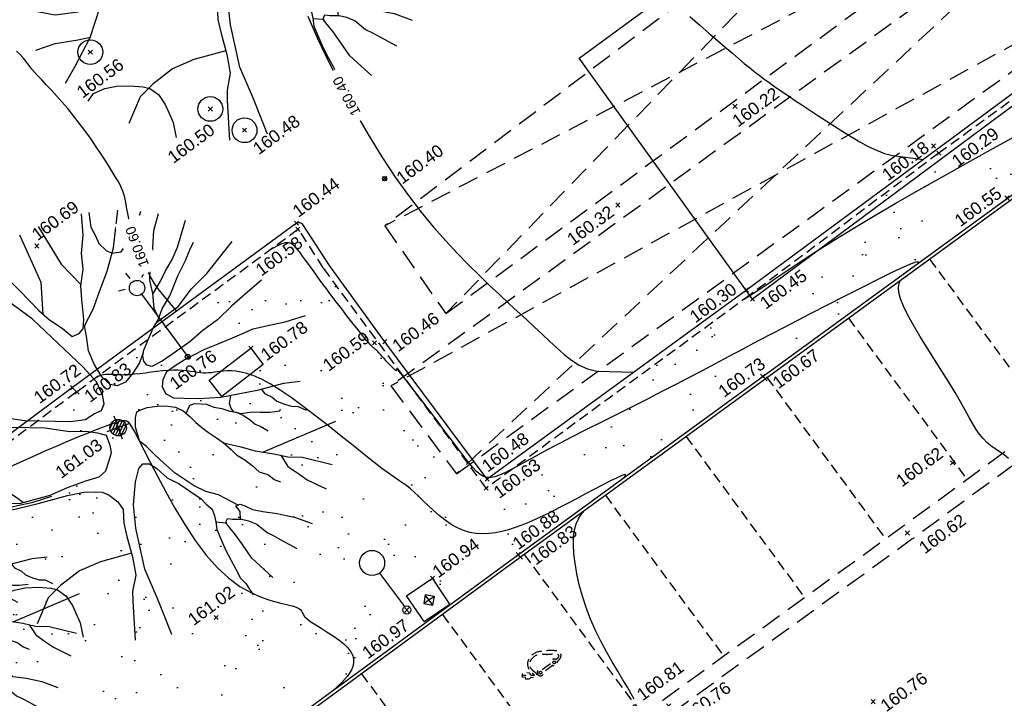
# Model space of a CAD drawing. Header units: metres. Extents: x 1575818 to 1575995, y 2263001 to 2263183.
# Tile 27 of 67: x 1575906 to 1575930, y 2263021 to 2263038. Entities that reach past the tile are written whole.
import ezdxf
from ezdxf.enums import TextEntityAlignment as Align

# ---------------------------------------------------------------- set-up
doc = ezdxf.new("R2010")
doc.units = ezdxf.units.M
doc.set_wipeout_variables(frame=1)
doc.header["$PDMODE"] = 3
doc.header["$PDSIZE"] = 0.05
doc.linetypes.add('CACHE_25', pattern=[0.375, 0.25, -0.125])
doc.linetypes.add('CACHE_50', pattern=[0.75, 0.5, -0.25])
doc.layers.get('0').update_dxf_attribs({"linetype": 'CONTINUOUS'})
for name, color, linetype in [('D_BORD_TOIT', 22, 'CACHE_50'), ('D_BORDURETTE', 20, 'CONTINUOUS'), ('D_CANIVEAU', 32, 'CACHE_50'), ('D_CLOTURE', 12, 'CLOTURE_2'), ('D_CN_MAITRESSE', 34, 'CONTINUOUS'), ('D_CN_ORDINAIRE', 43, 'CONTINUOUS'), ('D_ECLAIRAGE', 220, 'CONTINUOUS'), ('D_MOB_URBAIN', 32, 'CONTINUOUS'), ('D_PEINTURE', 252, 'CACHE_25'), ('D_PLAQUE', 151, 'CONTINUOUS'), ('D_REGARD', 144, 'CONTINUOUS'), ('D_SOCLE', 13, 'CONTINUOUS'), ('D_TROTTOIR', 7, 'CONTINUOUS'), ('T_COTATION_CN', 7, 'CONTINUOUS'), ('T_COTATION_CN Cache des textes', 7, 'CONTINUOUS'), ('TOPO_ALT', 142, 'CONTINUOUS'), ('TOPO_JIS', 7, 'CONTINUOUS'), ('V_ARBRE', 82, 'CONTINUOUS'), ('V_VEGETATION', 80, 'CONTINUOUS')]:
    doc.layers.add(name, color=color, linetype=linetype)
doc.styles.get("Standard").update_dxf_attribs({"font": 'arial.ttf'})
doc.linetypes.add('CLOTURE_2', pattern='A,0.3,[133,ltypeshp.shx,S=0.05,R=90,X=-0.05,Y=-0.05],0.05,0.35', length=0.7)

# ---------------------------------------------------------------- blocks, each defined once
blk = doc.blocks.new('TCPOINT')
at = {"color": 0, "lineweight": 9}
blk.add_point((0, 0), dxfattribs=at)
at = {"layer": 'TOPO_ALT', "lineweight": 9}
blk.add_attdef('ALT', text='', height=0.3, dxfattribs=at).set_placement((0.1, -0.1), align=Align.TOP_LEFT)
blk = doc.blocks.new('194')
for p, q in [((0, -0.0285), (0, 0.0285)), ((0.0285, 0), (-0.0285, 0))]:
    blk.add_line(p, q)
for points in [[(-0.0153, 0.5064), (0.0053, 0.4057), (0.0323, 0.3437)], [(-0.1462, 0.4831), (-0.1313, 0.432), (-0.1069, 0.3801), (-0.0807, 0.3213), (-0.0651, 0.2926), (-0.044, 0.264), (-0.0281, 0.2373), (-0.0104, 0.2388), (0.0021, 0.2458), (0.0111, 0.2654), (0.0222, 0.3113), (0.0312, 0.3417), (0.0493, 0.377), (0.0586, 0.4125), (0.0767, 0.4513), (0.0903, 0.5)], [(-0.0745, 0.3099), (-0.0536, 0.3814), (-0.0623, 0.5021)], [(0.1073, 0.4968), (0.1, 0.4635), (0.1032, 0.4403), (0.1049, 0.4208), (0.1155, 0.3993), (0.1258, 0.3888), (0.1472, 0.3849), (0.1651, 0.3972), (0.1918, 0.4164), (0.2232, 0.4582)], [(-0.4405, 0.2346), (-0.406, 0.2232), (-0.355, 0.1909), (-0.3075, 0.1567), (-0.2773, 0.1317), (-0.1997, 0.0902), (-0.1007, 0.0521), (-0.0653, 0.0445), (-0.0424, 0.0497), (-0.0227, 0.0514), (-0.0119, 0.0637), (-0.0083, 0.0848), (-0.0114, 0.1186), (-0.0288, 0.1613), (-0.102, 0.3075), (-0.1528, 0.3842), (-0.1634, 0.3967), (-0.1757, 0.4726)], [(0.1153, 0.1452), (0.0987, 0.1259), (0.0754, 0.1083), (0.0521, 0.0944), (0.0309, 0.0929), (0.0166, 0.1018), (0.0044, 0.125), (-0.0023, 0.1589), (-0.0037, 0.1925), (0.0036, 0.2263), (0.0075, 0.2511), (0.0397, 0.281), (0.0739, 0.3216), (0.1007, 0.3535), (0.1332, 0.3992), (0.173, 0.4788)], [(0.1768, 0.2085), (0.1743, 0.2338), (0.1834, 0.2673), (0.1874, 0.2994), (0.1983, 0.3258), (0.2144, 0.3559), (0.2363, 0.4056), (0.2597, 0.439)], [(0.1831, 0.2662), (0.2104, 0.2885), (0.2283, 0.3061), (0.2533, 0.327), (0.2749, 0.35), (0.314, 0.4026)], [(-0.2842, 0.1374), (-0.3103, 0.2241), (-0.3293, 0.265), (-0.3466, 0.3184), (-0.3557, 0.3528)], [(0.4336, 0.21), (0.3872, 0.1927), (0.3462, 0.177), (0.3051, 0.1579), (0.2641, 0.1458), (0.2267, 0.1318), (0.1767, 0.1181), (0.1501, 0.1113), (0.1233, 0.1079), (0.1129, 0.115), (0.1094, 0.1258), (0.1112, 0.1382), (0.1183, 0.1505), (0.1346, 0.1682), (0.1562, 0.1911), (0.1741, 0.2053), (0.1921, 0.2263), (0.2188, 0.2492), (0.253, 0.2864), (0.2817, 0.3144), (0.2996, 0.3339), (0.3139, 0.3479)], [(0.1692, 0.2014), (0.2292, 0.2189), (0.2721, 0.247), (0.3185, 0.268), (0.4, 0.3184)], [(-0.4791, 0.1354), (-0.4193, 0.1186), (-0.3521, 0.1127), (-0.2795, 0.1016), (-0.2299, 0.0851), (-0.1611, 0.0578), (-0.1098, 0.0308), (-0.0745, 0.0181), (-0.0498, 0.0055), (-0.0322, -0.007), (-0.0324, -0.0321), (-0.036, -0.0498), (-0.0485, -0.0674), (-0.063, -0.085), (-0.0825, -0.0936), (-0.1146, -0.0916), (-0.1605, -0.0912), (-0.205, -0.0942), (-0.2759, -0.0882), (-0.3466, -0.0647), (-0.3942, -0.0359), (-0.4489, -0.0157), (-0.4967, -0.0047)], [(0.4374, -0.0442), (0.3993, -0.0348), (0.3353, -0.0291), (0.2503, -0.0157), (0.2007, -0.0011), (0.1687, 0.0116), (0.1457, 0.0208), (0.1317, 0.0367), (0.1301, 0.0545), (0.1373, 0.0705), (0.1516, 0.0845), (0.1748, 0.0916), (0.1997, 0.0965), (0.2228, 0.0999), (0.253, 0.1033), (0.2869, 0.1047), (0.3171, 0.1062), (0.3473, 0.1078), (0.3758, 0.1093), (0.4113, 0.1053), (0.4521, 0.0996), (0.5019, 0.0974)], [(-0.2695, -0.0887), (-0.3195, -0.0169), (-0.3443, 0.0028), (-0.3706, 0.0191), (-0.3936, 0.037), (-0.4376, 0.0602), (-0.4902, 0.0843)], [(0.2018, -0.266), (0.1666, -0.2282), (0.1419, -0.2102), (0.1207, -0.1888), (0.0892, -0.1459), (0.0717, -0.1136), (0.0595, -0.0904), (0.0473, -0.0638), (0.0367, -0.0476), (0.0369, -0.0298), (0.0388, -0.0121), (0.046, 0.009), (0.0534, 0.0197), (0.0639, 0.0215), (0.0799, 0.0214), (0.103, 0.0158), (0.1207, 0.0103), (0.1421, -0.0006), (0.1561, -0.0148), (0.1666, -0.0327), (0.1752, -0.0505), (0.1841, -0.0667), (0.1946, -0.0829), (0.2086, -0.1007), (0.2192, -0.1169), (0.2314, -0.1382), (0.2383, -0.1543), (0.2525, -0.1722), (0.2648, -0.1901), (0.275, -0.2097), (0.2927, -0.2242), (0.3016, -0.2384), (0.3139, -0.2492)], [(0.1609, -0.023), (0.1756, -0.008), (0.188, -0.0081), (0.213, -0.019), (0.227, -0.0315), (0.243, -0.0407), (0.2587, -0.0532), (0.273, -0.0604), (0.287, -0.0747), (0.2975, -0.0891), (0.3045, -0.1016), (0.3134, -0.1104), (0.3274, -0.1266)], [(0.3686, -0.0932), (0.3455, -0.0876), (0.3244, -0.0804), (0.3067, -0.0731), (0.2817, -0.0676), (0.2676, -0.0587), (0.2641, -0.0479), (0.2642, -0.0355), (0.2736, -0.0194)], [(-0.4388, -0.2315), (-0.4064, -0.2041), (-0.3508, -0.1534), (-0.3061, -0.0952), (-0.3575, -0.0894), (-0.4087, -0.0783), (-0.4512, -0.0531), (-0.4954, -0.0337)], [(0.3457, -0.03), (0.3496, -0.0416), (0.3636, -0.0559), (0.3705, -0.0684), (0.3848, -0.0809), (0.3988, -0.0917), (0.4131, -0.0972), (0.4275, -0.112)], [(-0.3061, -0.0952), (-0.2369, -0.1029), (-0.166, -0.1089), (-0.1272, -0.1145), (-0.1005, -0.1235), (-0.0865, -0.129), (-0.0742, -0.1415), (-0.0601, -0.163), (-0.0549, -0.1842), (-0.0642, -0.2142), (-0.0679, -0.2463), (-0.072, -0.2958), (-0.0794, -0.3382), (-0.0994, -0.3718), (-0.1066, -0.3931), (-0.1329, -0.4808)], [(-0.0473, -0.4976), (-0.05, -0.4112), (-0.0547, -0.3328), (-0.0414, -0.2353), (-0.0285, -0.1821), (-0.0049, -0.1327), (0.0131, -0.1061), (0.0256, -0.0991), (0.0399, -0.1046), (0.0521, -0.1205), (0.0677, -0.1491), (0.0889, -0.1725), (0.1082, -0.1994), (0.1257, -0.2227), (0.1326, -0.2386), (0.1415, -0.2547), (0.1414, -0.2708), (0.1395, -0.2849), (0.1357, -0.3026), (0.1372, -0.3311), (0.1389, -0.356), (0.1421, -0.3808), (0.1455, -0.4057), (0.1487, -0.4288), (0.1559, -0.445), (0.1635, -0.4757)], [(0.2196, -0.1177), (0.2545, -0.1401), (0.2828, -0.1601), (0.3215, -0.1816), (0.3499, -0.1996), (0.3816, -0.2123), (0.4412, -0.2523)], [(-0.4766, -0.1378), (-0.4306, -0.1383), (-0.3828, -0.1477), (-0.3504, -0.1528)], [(0.3, -0.1696), (0.4838, -0.1595)], [(0.3358, -0.1907), (0.3426, -0.221), (0.3602, -0.246), (0.3741, -0.2656), (0.4085, -0.3011)], [(0.1958, -0.2987), (0.2016, -0.2818), (0.1964, -0.2659), (0.2071, -0.266), (0.2161, -0.2732), (0.23, -0.2874), (0.2514, -0.3), (0.2814, -0.3163), (0.2991, -0.3272), (0.3167, -0.3381), (0.3501, -0.3657)], [(-0.4044, -0.2875), (-0.3874, -0.2752), (-0.3592, -0.2738), (-0.3325, -0.2777), (-0.3041, -0.2867), (-0.2761, -0.2993), (-0.2635, -0.3084), (-0.2496, -0.328), (-0.2428, -0.3545), (-0.2413, -0.3742), (-0.2395, -0.399), (-0.2445, -0.4333)], [(-0.0712, -0.287), (-0.1464, -0.281), (-0.1996, -0.284), (-0.253, -0.3012), (-0.2903, -0.3186), (-0.3352, -0.3665)], [(0.2206, -0.4531), (0.1899, -0.3937), (0.1798, -0.3563), (0.1727, -0.3297), (0.1642, -0.3046), (0.1606, -0.2958), (0.1392, -0.2862)], [(0.1618, -0.2987), (0.1626, -0.2921), (0.1677, -0.2868), (0.1784, -0.2923), (0.1981, -0.2995), (0.2121, -0.3087), (0.228, -0.3229), (0.2436, -0.3498), (0.2559, -0.3624), (0.2684, -0.3766), (0.2966, -0.409)]]:
    blk.add_lwpolyline(points)
blk = doc.blocks.new('300')
h = blk.add_hatch()
h.set_pattern_fill('ANSI31', color=34, scale=0.05)
h.paths.add_polyline_path([(0.5, 0, 1), (-0.5, 0, 1)])
blk.add_circle((0, 0), 0.5)
blk = doc.blocks.new('425')
at = {"linetype": 'Continuous', "ltscale": 3}
for p, q in [((0, 2.357), (0, 2.523)), ((-0.25, 2.21), (-0.401, 2.278)), ((0.25, 2.21), (0.401, 2.278))]:
    blk.add_line(p, q, dxfattribs=at)
at = {"ltscale": 3}
blk.add_line((0, 1.885), (0, 0), dxfattribs=at)
at = {"linetype": 'Continuous', "ltscale": 3}
for centre, radius in [((0, 2.071), 0.186), ((0, 0), 0.0621)]:
    blk.add_circle(centre, radius, dxfattribs=at)
blk = doc.blocks.new('522')
at = {"color": 0, "linetype": 'Continuous'}
blk.add_line((0, 1.112), (0, 0.1), dxfattribs=at)
blk.add_circle((0, 1.416), 0.304, dxfattribs=at)
at = {"color": 0}
blk.add_circle((0, 0), 0.1, dxfattribs=at)
blk = doc.blocks.new('116')
for p, q in [((0, -1), (0, 0)), ((0, 0), (1, 0)), ((1, -1), (1, 0)), ((0, -1), (1, -1))]:
    blk.add_line(p, q)
blk = doc.blocks.new('480')
blk.add_circle((0, 0), 0.3)
blk = doc.blocks.new('280')
at = {"ltscale": 3}
blk.add_circle((0, 0), 0.05, dxfattribs=at)
blk = doc.blocks.new('131')
at = {"flags": 128}
blk.add_lwpolyline([(-0.491, -0.026), (-0.511, -0.048), (-0.51, -0.06), (-0.449, -0.113), (-0.424, -0.121), (-0.395, -0.116), (-0.378, -0.116), (-0.312, -0.174), (-0.283, -0.179), (-0.245, -0.165), (-0.228, -0.137), (-0.232, -0.092), (-0.245, -0.039), (-0.252, -0.004, -0.42741), (-0.087, 0.239, -0.26597), (0.222, 0.134, 0.071545), (0.399, 0.023, -0.111016), (0.467, -0.032, -0.349927), (0.444, -0.109, -0.115366), (0.359, -0.13, 0.70548), (0.209, -0.13), (-0.059, -0.13, 5.449611), (-0.059, -0.186), (0.211, -0.186, 0.72971), (0.359, -0.188, 0.108659), (0.493, -0.145, 0.521938), (0.484, 0.045, 0.069905), (0.156, 0.264, 0.257952), (-0.198, 0.255, 0.246372), (-0.31, 0.028, 0.047024), (-0.285, -0.106, -0.887591), (-0.307, -0.116), (-0.349, -0.08), (-0.351, -0.058), (-0.348, -0.037), (-0.355, -0.013), (-0.417, 0.046), (-0.429, 0.046), (-0.44, 0.032), (-0.493, 0.081, 0.852601), (-0.51, 0.058), (-0.458, 0.01), (-0.473, -0.006), (-0.526, 0.044, 0.835777), (-0.544, 0.022)], format="xyb", close=True, dxfattribs=at)
for centre, radius in [((-0.132, -0.159), 0.0336), ((0.285, -0.156), 0.0328)]:
    blk.add_circle(centre, radius)
blk = doc.blocks.new('zt_cache')
at = {"color": 7, "true_color": 0xffffff}
blk.add_wipeout([(0, 0), (1, 0), (1, 1), (0, 1)], dxfattribs=at)

msp = doc.modelspace()

# ---------------------------------------------------------------- hatches: boundary and pattern name
at = {"layer": 'V_VEGETATION', "ltscale": 0.5}
h = msp.add_hatch(dxfattribs=at)
h.set_pattern_fill('ALEA', color=256, scale=0.25)
h.set_pattern_definition([(348.4323, (1575893.9948, 2263027.4994), (1.99051, 2.24452), [0, -1.875]), (103.4323, (1575893.5645, 2263027.451), (-2.17856, -2.06249), [0, -3.125]), (189.4323, (1575893.5645, 2263027.451), (1.9055, -2.317125), [0, -2.5]), (216.4323, (1575893.8216, 2263027.1025), (2.749766, -1.199495), [0, -2.5]), (110.4323, (1575892.989, 2263026.757), (-1.910967, -2.31262), [0, -2.5]), (322.4323, (1575892.989, 2263026.757), (2.77299, 1.144777), [0, -2.5]), (88.4323, (1575894.7102, 2263026.951), (-2.63814, -1.42836), [0, -3.125]), (336.4323, (1575893.6816, 2263028.3447), (2.413676, 1.78162), [0, -2.5]), (211.4323, (1575893.6816, 2263028.3447), (2.63476, -1.43459), [0, -2.5]), (150.4323, (1575893.5085, 2263027.9478), (-2.586684, -1.51956), [0, -1.25]), (284.4323, (1575894.28, 2263026.9026), (2.88994, -0.80513), [0, -1.55])])
edge = h.paths.add_edge_path(flags=16)
edge.add_line((1575935.774, 2263100.928), (1575936.432, 2263099.671))
edge = h.paths.add_edge_path(flags=16)
edge.add_line((1575937.03, 2263101.586), (1575937.689, 2263100.329))
edge = h.paths.add_edge_path(flags=16)
edge.add_line((1575937.03, 2263101.586), (1575935.774, 2263100.928))
edge = h.paths.add_edge_path(flags=16)
edge.add_line((1575937.689, 2263100.329), (1575936.432, 2263099.671))
edge = h.paths.add_edge_path(flags=16)
edge.add_arc((1575917.159, 2263119.886), 0.3, 0, 180)
edge.add_arc((1575917.159, 2263119.886), 0.3, 180, 360)
h.paths.add_polyline_path([(1575917.215, 2263118.882), (1575917.832, 2263119.338), (1575918.287, 2263118.721), (1575917.67, 2263118.265)], flags=16)
h.paths.add_polyline_path([(1575924.733, 2263115.662), (1575926.381, 2263113.185), (1575925.555, 2263112.636), (1575923.908, 2263115.113)], flags=16)
h.paths.add_polyline_path([(1575949.214, 2263079.314), (1575949.492, 2263078.899), (1575948.439, 2263078.191), (1575948.16, 2263078.606)], flags=16)
edge = h.paths.add_edge_path()
edge.add_line((1575915.538, 2263120.369), (1575916.052, 2263120.755))
edge.add_line((1575916.052, 2263120.755), (1575920.498, 2263124.101))
edge.add_line((1575920.498, 2263124.101), (1575927.515, 2263123.761))
edge.add_line((1575927.515, 2263123.761), (1575927.67, 2263123.507))
edge.add_line((1575927.67, 2263123.507), (1575926.946, 2263123.293))
edge.add_line((1575926.946, 2263123.293), (1575932.613, 2263115.433))
edge.add_line((1575932.613, 2263115.433), (1575937.695, 2263105.978))
edge.add_line((1575937.695, 2263105.978), (1575941.908, 2263098.537))
edge.add_line((1575941.908, 2263098.537), (1575947.974, 2263086.993))
edge.add_line((1575947.974, 2263086.993), (1575951.252, 2263079.277))
edge.add_line((1575951.252, 2263079.277), (1575952.412, 2263076.766))
edge.add_line((1575952.412, 2263076.766), (1575951.998, 2263076.427))
edge.add_line((1575951.998, 2263076.427), (1575951.094, 2263077.715))
edge.add_line((1575951.094, 2263077.715), (1575945.663, 2263073.904))
edge.add_line((1575945.663, 2263073.904), (1575940.556, 2263070.085))
edge.add_line((1575940.556, 2263070.085), (1575935.196, 2263065.086))
edge.add_line((1575935.196, 2263065.086), (1575932.624, 2263062.235))
edge.add_line((1575932.624, 2263062.235), (1575935.661, 2263057.56))
edge.add_line((1575935.661, 2263057.56), (1575937.856, 2263053.614))
edge.add_line((1575937.856, 2263053.614), (1575942.616, 2263045.835))
edge.add_line((1575942.616, 2263045.835), (1575944.132, 2263043.591))
edge.add_line((1575944.132, 2263043.591), (1575947.094, 2263038.377))
edge.add_line((1575947.094, 2263038.377), (1575949.936, 2263033.576))
edge.add_line((1575949.936, 2263033.576), (1575948.487, 2263033.394))
edge.add_line((1575948.487, 2263033.394), (1575944.913, 2263038.186))
edge.add_line((1575944.913, 2263038.186), (1575941.585, 2263042.683))
edge.add_line((1575941.585, 2263042.683), (1575939.441, 2263045.604))
edge.add_line((1575939.441, 2263045.604), (1575934.676, 2263052.044))
edge.add_line((1575934.676, 2263052.044), (1575931.281, 2263056.625))
edge.add_line((1575931.281, 2263056.625), (1575931.886, 2263060.629))
edge.add_arc((1575935.04, 2263060.429), 3.16, 147.1135, 176.3731, ccw=False)
edge.add_line((1575932.386, 2263062.145), (1575935.279, 2263065.543))
edge.add_line((1575935.279, 2263065.543), (1575939.677, 2263070.676))
edge.add_line((1575939.677, 2263070.676), (1575943.918, 2263075.644))
edge.add_line((1575943.918, 2263075.644), (1575946.534, 2263078.697))
edge.add_line((1575946.534, 2263078.697), (1575939.914, 2263087.581))
edge.add_line((1575939.914, 2263087.581), (1575935.688, 2263093.267))
edge.add_line((1575935.688, 2263093.267), (1575930.221, 2263100.591))
edge.add_line((1575930.221, 2263100.591), (1575926.055, 2263106.204))
edge.add_line((1575926.055, 2263106.204), (1575920.581, 2263113.585))
edge.add_line((1575920.581, 2263113.585), (1575915.538, 2263120.369))
h = msp.add_hatch(dxfattribs=at)
h.set_pattern_fill('ALEA', color=256, scale=0.25)
h.set_pattern_definition([(312, (0.25, 0), (2.9344428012, 0.6237350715), [0, -1.875]), (67, (-0.125, 0.2165), (-2.9776384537, -0.3656080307), [0, -3.125]), (153, (-0.125, 0.2165), (0.1570078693, -2.995888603), [0, -2.5]), (180, (-0.125, -0.2165), (1.5, -2.59807621), [0, -2.5]), (74, (-1, 0), (-2.9108871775, -0.7257656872), [0, -2.5]), (286, (-1, 0), (2.9108871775, -0.7257656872), [0, -2.5]), (52, (0.5, -0.866), (-2.9708042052, 0.417519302), [0, -3.125]), (300, (0.5, 0.866), (2.9999999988, -7e-10), [0, -2.5]), (175, (0.5, 0.866), (1.2678547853, -2.7189233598), [0, -2.5]), (114, (0.125, 0.6495), (-2.9835656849, 0.3135853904), [0, -1.25]), (248, (0.125, -0.6495), (1.8469844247, -2.3640322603), [0, -1.55])])
edge = h.paths.add_edge_path()
edge.add_line((1575931.141, 2263047.932), (1575934.082, 2263043.89))
edge.add_line((1575934.082, 2263043.89), (1575937.726, 2263039.015))
edge.add_line((1575937.726, 2263039.015), (1575937.813, 2263038.896))
edge.add_line((1575937.813, 2263038.896), (1575935.904, 2263037.514))
edge.add_line((1575935.904, 2263037.514), (1575929.991, 2263033.213))
edge.add_line((1575929.991, 2263033.213), (1575924.077, 2263028.908))
edge.add_line((1575924.077, 2263028.908), (1575918.145, 2263024.585))
edge.add_line((1575918.145, 2263024.585), (1575910.293, 2263018.83))
edge.add_line((1575910.293, 2263018.83), (1575906.366, 2263015.927))
edge.add_line((1575906.366, 2263015.927), (1575904.043, 2263019.088))
edge.add_line((1575904.043, 2263019.088), (1575900.779, 2263023.563))
edge.add_line((1575900.779, 2263023.563), (1575907.431, 2263028.511))
edge.add_line((1575907.431, 2263028.511), (1575912.807, 2263032.453))
edge.add_line((1575912.807, 2263032.453), (1575912.834, 2263032.447))
edge.add_line((1575912.834, 2263032.447), (1575913.421, 2263031.526))
edge.add_line((1575913.421, 2263031.526), (1575915.369, 2263028.892))
edge.add_line((1575915.369, 2263028.892), (1575915.059, 2263028.668))
edge.add_line((1575915.059, 2263028.668), (1575916.644, 2263026.54))
edge.add_line((1575916.644, 2263026.54), (1575916.946, 2263026.76))
edge.add_line((1575916.946, 2263026.76), (1575917.367, 2263026.192))
edge.add_line((1575917.367, 2263026.192), (1575923.76, 2263030.875))
edge.add_line((1575923.76, 2263030.875), (1575928.328, 2263034.306))
edge.add_line((1575928.328, 2263034.306), (1575933.671, 2263038.193))
edge.add_line((1575933.671, 2263038.193), (1575929.514, 2263043.789))
edge.add_line((1575929.514, 2263043.789), (1575930.205, 2263047.672))
edge.add_arc((1575930.736, 2263047.577), 0.539, 41.1923, 169.8322, ccw=False)
edge = h.paths.add_edge_path(flags=16)
edge.add_line((1575916.489, 2263023.387), (1575916.064, 2263024.013))
edge = h.paths.add_edge_path(flags=16)
edge.add_line((1575915.863, 2263022.962), (1575915.438, 2263023.588))
edge = h.paths.add_edge_path(flags=16)
edge.add_line((1575915.863, 2263022.962), (1575916.489, 2263023.387))
edge = h.paths.add_edge_path(flags=16)
edge.add_line((1575915.438, 2263023.588), (1575916.064, 2263024.013))
edge = h.paths.add_edge_path(flags=16)
edge.add_line((1575914.784, 2263024.138), (1575915.385, 2263023.324))
edge = h.paths.add_edge_path(flags=16)
edge.add_arc((1575915.444, 2263023.244), 0.1, 0, 180)
edge.add_arc((1575915.444, 2263023.244), 0.1, 180, 360)
edge = h.paths.add_edge_path(flags=16)
edge.add_arc((1575914.604, 2263024.383), 0.304, 0, 360)
h.paths.add_polyline_path([(1575911.968, 2263029.187), (1575910.965, 2263028.415), (1575910.66, 2263028.812), (1575911.664, 2263029.583)], flags=16)
h.paths.add_polyline_path([(1575930.806, 2263046.158), (1575930.508, 2263045.593), (1575930.065, 2263045.826), (1575930.364, 2263046.392)], flags=16)

# ---------------------------------------------------------------- linework, layer by layer
at = {"layer": 'D_BORD_TOIT'}
for points in [[(1575929.789, 2263040.292), (1575928.137, 2263042.545), (1575914.91, 2263032.544), (1575916.39, 2263030.42)], [(1575933.639, 2263038.854), (1575932.037, 2263040.953), (1575915.059, 2263028.668), (1575916.644, 2263026.54)]]:
    msp.add_lwpolyline(points, close=True, dxfattribs=at)
at = {"layer": 'D_BORD_TOIT', "flags": 128}
for points in [[(1575928.137, 2263042.545), (1575916.39, 2263030.42)], [(1575932.037, 2263040.953), (1575916.644, 2263026.54)], [(1575929.789, 2263040.292), (1575914.91, 2263032.544)], [(1575933.639, 2263038.854), (1575915.059, 2263028.668)]]:
    msp.add_lwpolyline(points, dxfattribs=at)
at = {"layer": 'D_BORDURETTE', "flags": 128}
for points in [[(1575906.249, 2263015.841), (1575910.293, 2263018.83), (1575918.145, 2263024.585), (1575924.077, 2263028.908), (1575929.991, 2263033.213), (1575935.894, 2263037.502), (1575937.813, 2263038.896)], [(1575906.297, 2263015.776), (1575910.341, 2263018.765), (1575918.192, 2263024.521), (1575924.124, 2263028.843), (1575930.038, 2263033.148), (1575935.941, 2263037.438), (1575937.977, 2263038.917)]]:
    msp.add_lwpolyline(points, dxfattribs=at)
at = {"layer": 'D_CANIVEAU', "flags": 128}
for points in [[(1575944.424, 2263037.741), (1575938.875, 2263033.646), (1575933.168, 2263029.447), (1575927.454, 2263025.262), (1575921.675, 2263021.077), (1575915.469, 2263016.508), (1575909.354, 2263012.054), (1575906.46, 2263015.886)], [(1575944.65, 2263037.435), (1575939.101, 2263033.34), (1575933.392, 2263029.141), (1575927.678, 2263024.955), (1575921.899, 2263020.77), (1575915.693, 2263016.202), (1575909.276, 2263011.527), (1575906.136, 2263015.671)]]:
    msp.add_lwpolyline(points, dxfattribs=at)
at = {"layer": 'D_CLOTURE', "flags": 128}
msp.add_lwpolyline([(1575929.23, 2263043.745), (1575929.849, 2263044.209), (1575932.686, 2263040.407), (1575934.19, 2263038.477), (1575923.818, 2263030.772), (1575919.615, 2263036.606), (1575923.982, 2263039.81)], dxfattribs=at)
at = {"layer": 'D_CN_MAITRESSE', "elevation": 161, "flags": 128}
msp.add_lwpolyline([(1575905.77, 2263026.685), (1575906.077, 2263026.826), (1575906.384, 2263026.963), (1575906.684, 2263027.096), (1575906.974, 2263027.221), (1575907.249, 2263027.338), (1575907.503, 2263027.444), (1575907.732, 2263027.537), (1575907.93, 2263027.617), (1575908.096, 2263027.681), (1575908.23, 2263027.73), (1575908.337, 2263027.768), (1575908.421, 2263027.795), (1575908.486, 2263027.813), (1575908.535, 2263027.824), (1575908.573, 2263027.83), (1575908.603, 2263027.833), (1575908.631, 2263027.833), (1575908.659, 2263027.823), (1575908.691, 2263027.796), (1575908.733, 2263027.743), (1575908.789, 2263027.658), (1575908.862, 2263027.53), (1575908.957, 2263027.354), (1575909.078, 2263027.121), (1575909.229, 2263026.826), (1575909.406, 2263026.482), (1575909.607, 2263026.104), (1575909.829, 2263025.708), (1575910.068, 2263025.311), (1575910.321, 2263024.927), (1575910.584, 2263024.573), (1575910.856, 2263024.264), (1575911.13, 2263024.013), (1575911.403, 2263023.816), (1575911.668, 2263023.665), (1575911.92, 2263023.552), (1575912.152, 2263023.471), (1575912.358, 2263023.414), (1575912.532, 2263023.373), (1575912.67, 2263023.342), (1575912.766, 2263023.313), (1575912.828, 2263023.283), (1575912.866, 2263023.253), (1575912.89, 2263023.219), (1575912.908, 2263023.182), (1575912.931, 2263023.139), (1575912.968, 2263023.088), (1575913.029, 2263023.029), (1575913.12, 2263022.961), (1575913.237, 2263022.884), (1575913.37, 2263022.8), (1575913.513, 2263022.71), (1575913.658, 2263022.617), (1575913.795, 2263022.521), (1575913.919, 2263022.424), (1575914.019, 2263022.327), (1575914.091, 2263022.232), (1575914.135, 2263022.14), (1575914.155, 2263022.049), (1575914.154, 2263021.961), (1575914.135, 2263021.875), (1575914.1, 2263021.792), (1575914.054, 2263021.712), (1575913.999, 2263021.634), (1575913.937, 2263021.559), (1575913.869, 2263021.486), (1575913.793, 2263021.412), (1575913.708, 2263021.335), (1575913.688, 2263021.318)], dxfattribs=at)
at = {"layer": 'D_CN_ORDINAIRE', "flags": 128}
for points, elevation in [([(1575913.043, 2263037.626), (1575913.283, 2263037.082), (1575913.558, 2263036.507), (1575913.859, 2263035.917), (1575914.178, 2263035.328), (1575914.507, 2263034.756), (1575914.837, 2263034.219), (1575915.163, 2263033.727), (1575915.481, 2263033.282), (1575915.792, 2263032.878), (1575916.094, 2263032.512), (1575916.386, 2263032.179), (1575916.669, 2263031.876), (1575916.941, 2263031.598), (1575917.201, 2263031.342), (1575917.449, 2263031.103), (1575917.686, 2263030.88), (1575917.912, 2263030.669), (1575918.127, 2263030.471), (1575918.334, 2263030.282), (1575918.531, 2263030.101), (1575918.72, 2263029.926), (1575918.902, 2263029.755), (1575919.077, 2263029.588), (1575919.252, 2263029.43), (1575919.43, 2263029.289), (1575919.618, 2263029.17), (1575919.821, 2263029.081), (1575920.044, 2263029.03), (1575920.943, 2263029.002)], 160.4), ([(1575922.299, 2263037.618), (1575922.538, 2263037.408), (1575922.761, 2263037.212), (1575922.968, 2263037.032), (1575923.157, 2263036.869), (1575923.328, 2263036.723), (1575923.48, 2263036.594), (1575923.616, 2263036.48), (1575923.741, 2263036.377), (1575923.859, 2263036.282), (1575923.975, 2263036.192), (1575924.092, 2263036.104), (1575924.216, 2263036.014), (1575924.35, 2263035.919), (1575924.499, 2263035.817), (1575924.66, 2263035.708), (1575924.832, 2263035.592), (1575925.015, 2263035.472), (1575925.205, 2263035.347), (1575925.401, 2263035.219), (1575925.601, 2263035.088), (1575925.804, 2263034.957), (1575926.007, 2263034.826), (1575926.211, 2263034.698), (1575926.414, 2263034.578), (1575926.616, 2263034.469), (1575926.817, 2263034.376), (1575927.015, 2263034.301), (1575927.21, 2263034.25), (1575927.954, 2263034.153)], 160.2), ([(1575909.872, 2263030.481), (1575909.443, 2263030.989), (1575909.333, 2263031.149), (1575909.227, 2263031.328), (1575909.128, 2263031.519), (1575909.037, 2263031.717), (1575908.955, 2263031.913), (1575908.885, 2263032.102), (1575908.826, 2263032.278), (1575908.779, 2263032.44), (1575908.741, 2263032.588), (1575908.71, 2263032.724), (1575908.686, 2263032.848), (1575908.666, 2263032.961), (1575908.648, 2263033.062), (1575908.631, 2263033.153), (1575908.613, 2263033.234), (1575908.592, 2263033.31), (1575908.567, 2263033.383), (1575908.537, 2263033.458), (1575908.498, 2263033.538), (1575908.45, 2263033.627), (1575908.391, 2263033.728), (1575908.319, 2263033.847), (1575908.234, 2263033.984), (1575908.135, 2263034.139), (1575908.026, 2263034.306), (1575907.907, 2263034.483), (1575907.78, 2263034.666), (1575907.647, 2263034.851), (1575907.511, 2263035.035), (1575907.371, 2263035.213), (1575907.231, 2263035.384), (1575907.092, 2263035.545), (1575906.957, 2263035.695), (1575906.829, 2263035.835), (1575906.709, 2263035.962), (1575906.6, 2263036.077), (1575906.505, 2263036.179), (1575906.426, 2263036.267), (1575906.363, 2263036.34), (1575906.314, 2263036.402), (1575906.272, 2263036.458), (1575906.233, 2263036.511), (1575906.19, 2263036.564), (1575906.14, 2263036.623), (1575906.076, 2263036.691), (1575905.993, 2263036.772)], 160.6), ([(1575923.623, 2263030.775), (1575923.623, 2263030.775), (1575923.726, 2263030.841), (1575923.82, 2263030.901), (1575923.917, 2263030.964), (1575924.028, 2263031.037), (1575924.164, 2263031.129), (1575924.336, 2263031.245), (1575924.547, 2263031.388), (1575924.798, 2263031.557), (1575925.092, 2263031.751), (1575925.432, 2263031.969), (1575925.818, 2263032.213), (1575926.252, 2263032.48), (1575926.738, 2263032.771), (1575927.274, 2263033.084), (1575927.852, 2263033.415), (1575928.461, 2263033.759), (1575929.09, 2263034.111), (1575929.729, 2263034.465), (1575930.366, 2263034.817)], 160.4), ([(1575927.822, 2263031.634), (1575927.838, 2263031.654), (1575927.83, 2263031.672), (1575927.774, 2263031.664), (1575927.659, 2263031.623), (1575927.473, 2263031.543), (1575927.21, 2263031.42), (1575926.881, 2263031.26), (1575926.501, 2263031.071), (1575926.083, 2263030.86), (1575925.642, 2263030.635), (1575925.193, 2263030.404), (1575924.751, 2263030.175), (1575924.329, 2263029.954), (1575923.94, 2263029.749), (1575923.579, 2263029.558), (1575923.24, 2263029.378), (1575922.915, 2263029.206), (1575922.598, 2263029.038), (1575922.282, 2263028.871), (1575921.96, 2263028.703), (1575921.624, 2263028.531), (1575921.271, 2263028.351), (1575920.905, 2263028.167), (1575920.533, 2263027.98), (1575920.162, 2263027.794), (1575919.799, 2263027.611), (1575919.451, 2263027.435), (1575919.126, 2263027.267), (1575918.83, 2263027.112), (1575918.568, 2263026.971), (1575918.339, 2263026.845), (1575918.141, 2263026.735), (1575917.968, 2263026.642), (1575917.819, 2263026.567), (1575917.69, 2263026.51), (1575917.577, 2263026.472), (1575917.477, 2263026.453), (1575917.387, 2263026.455), (1575917.302, 2263026.478), (1575917.22, 2263026.525), (1575917.134, 2263026.596), (1575917.042, 2263026.692), (1575916.939, 2263026.816), (1575916.821, 2263026.968), (1575916.684, 2263027.15), (1575916.525, 2263027.361), (1575916.351, 2263027.593), (1575916.167, 2263027.837), (1575915.982, 2263028.081), (1575915.804, 2263028.317), (1575915.639, 2263028.534), (1575915.494, 2263028.721), (1575915.378, 2263028.87), (1575915.295, 2263028.973), (1575915.241, 2263029.035), (1575915.21, 2263029.066), (1575915.195, 2263029.074), (1575915.19, 2263029.067), (1575915.19, 2263029.054), (1575915.186, 2263029.044), (1575915.174, 2263029.045), (1575915.149, 2263029.065), (1575915.111, 2263029.1), (1575915.064, 2263029.147), (1575915.011, 2263029.203), (1575914.955, 2263029.263), (1575914.9, 2263029.324), (1575914.848, 2263029.381), (1575914.803, 2263029.431), (1575914.766, 2263029.471), (1575914.738, 2263029.502), (1575914.716, 2263029.524), (1575914.7, 2263029.541), (1575914.687, 2263029.553), (1575914.676, 2263029.563), (1575914.665, 2263029.571), (1575914.654, 2263029.58), (1575914.64, 2263029.591), (1575914.622, 2263029.607), (1575914.598, 2263029.631), (1575914.565, 2263029.665), (1575914.524, 2263029.711), (1575914.47, 2263029.773), (1575914.404, 2263029.852), (1575914.322, 2263029.952), (1575914.225, 2263030.074), (1575914.114, 2263030.214), (1575913.993, 2263030.369), (1575913.866, 2263030.533), (1575913.736, 2263030.703), (1575913.606, 2263030.874), (1575913.48, 2263031.042), (1575913.362, 2263031.201), (1575913.254, 2263031.349), (1575913.157, 2263031.485), (1575913.069, 2263031.608), (1575912.99, 2263031.718), (1575912.92, 2263031.815), (1575912.857, 2263031.898), (1575912.802, 2263031.968), (1575912.753, 2263032.024), (1575912.71, 2263032.066), (1575912.672, 2263032.097), (1575912.638, 2263032.117), (1575912.609, 2263032.129), (1575912.582, 2263032.134), (1575912.559, 2263032.136), (1575912.537, 2263032.134), (1575912.517, 2263032.132), (1575912.497, 2263032.13), (1575912.475, 2263032.128), (1575912.447, 2263032.121), (1575912.409, 2263032.108), (1575912.359, 2263032.086), (1575912.294, 2263032.052), (1575912.209, 2263032.003), (1575912.125, 2263031.953)], 160.6), ([(1575930.017, 2263026.912), (1575929.911, 2263026.997), (1575929.802, 2263027.074), (1575929.692, 2263027.147), (1575929.587, 2263027.222), (1575929.488, 2263027.303), (1575929.4, 2263027.394), (1575929.317, 2263027.498), (1575929.237, 2263027.617), (1575929.155, 2263027.753), (1575929.067, 2263027.908), (1575928.968, 2263028.084), (1575928.854, 2263028.283), (1575928.722, 2263028.508), (1575928.568, 2263028.758), (1575928.399, 2263029.028), (1575928.221, 2263029.308), (1575928.043, 2263029.592), (1575927.872, 2263029.872), (1575927.714, 2263030.138), (1575927.579, 2263030.383), (1575927.472, 2263030.599), (1575927.401, 2263030.78), (1575927.362, 2263030.929), (1575927.352, 2263031.051), (1575927.367, 2263031.151), (1575927.399, 2263031.227)], 160.6), ([(1575920.694, 2263026.443), (1575920.723, 2263026.472), (1575920.748, 2263026.512), (1575920.726, 2263026.522), (1575920.653, 2263026.499), (1575920.535, 2263026.447), (1575920.379, 2263026.372), (1575920.195, 2263026.277), (1575919.989, 2263026.17), (1575919.772, 2263026.055), (1575919.55, 2263025.937), (1575919.332, 2263025.822), (1575919.125, 2263025.714), (1575918.929, 2263025.614), (1575918.743, 2263025.523), (1575918.565, 2263025.439), (1575918.393, 2263025.364), (1575918.227, 2263025.297), (1575918.065, 2263025.238), (1575917.905, 2263025.188), (1575917.746, 2263025.146), (1575917.589, 2263025.115), (1575917.432, 2263025.095), (1575917.277, 2263025.088), (1575917.122, 2263025.097), (1575916.97, 2263025.122), (1575916.818, 2263025.166), (1575916.668, 2263025.23), (1575916.519, 2263025.314), (1575916.373, 2263025.416), (1575916.231, 2263025.529), (1575916.094, 2263025.649), (1575915.964, 2263025.771), (1575915.841, 2263025.89), (1575915.727, 2263026), (1575915.624, 2263026.097), (1575915.53, 2263026.178), (1575915.441, 2263026.247), (1575915.35, 2263026.312), (1575915.251, 2263026.38), (1575915.138, 2263026.458), (1575915.003, 2263026.553), (1575914.84, 2263026.672), (1575914.643, 2263026.823), (1575914.408, 2263027.008), (1575914.141, 2263027.223), (1575913.851, 2263027.456), (1575913.547, 2263027.699), (1575913.239, 2263027.941), (1575912.934, 2263028.173), (1575912.642, 2263028.386), (1575912.373, 2263028.57), (1575912.133, 2263028.717), (1575911.921, 2263028.83), (1575911.735, 2263028.913), (1575911.572, 2263028.97), (1575911.429, 2263029.006), (1575911.304, 2263029.025), (1575911.194, 2263029.032), (1575911.096, 2263029.031), (1575911.008, 2263029.025), (1575910.927, 2263029.017), (1575910.853, 2263029.008), (1575910.783, 2263028.999), (1575910.716, 2263028.99), (1575910.651, 2263028.984), (1575910.585, 2263028.98), (1575910.518, 2263028.981), (1575910.447, 2263028.986), (1575910.371, 2263028.996), (1575910.291, 2263029.007), (1575910.205, 2263029.02), (1575910.112, 2263029.031), (1575910.012, 2263029.041), (1575909.903, 2263029.047), (1575909.786, 2263029.047), (1575909.66, 2263029.041), (1575909.526, 2263029.031), (1575909.389, 2263029.016), (1575909.25, 2263028.999), (1575909.112, 2263028.982), (1575908.978, 2263028.965), (1575908.851, 2263028.951), (1575908.734, 2263028.94), (1575908.628, 2263028.935), (1575908.532, 2263028.933), (1575908.448, 2263028.935), (1575908.372, 2263028.938), (1575908.305, 2263028.942), (1575908.244, 2263028.945), (1575908.19, 2263028.947), (1575908.142, 2263028.945), (1575908.097, 2263028.94), (1575908.056, 2263028.931), (1575908.018, 2263028.918), (1575907.981, 2263028.902), (1575907.944, 2263028.883), (1575907.912, 2263028.864)], 160.8), ([(1575920.948, 2263021.085), (1575920.878, 2263021.215), (1575920.787, 2263021.372), (1575920.677, 2263021.555), (1575920.553, 2263021.761), (1575920.42, 2263021.986), (1575920.283, 2263022.229), (1575920.146, 2263022.485), (1575920.015, 2263022.751), (1575919.894, 2263023.025), (1575919.788, 2263023.304), (1575919.697, 2263023.582), (1575919.621, 2263023.856), (1575919.561, 2263024.122), (1575919.518, 2263024.376), (1575919.49, 2263024.614), (1575919.479, 2263024.831), (1575919.484, 2263025.023), (1575919.506, 2263025.188), (1575919.544, 2263025.329), (1575919.598, 2263025.45), (1575919.666, 2263025.557), (1575919.748, 2263025.653), (1575919.755, 2263025.659)], 160.8)]:
    msp.add_lwpolyline(points, dxfattribs=dict(at, elevation=elevation))
at = {"layer": 'D_MOB_URBAIN', "flags": 128}
for points in [[(1575916.074, 2263023.362), (1575916.112, 2263023.569), (1575915.891, 2263023.609), (1575915.854, 2263023.402), (1575916.074, 2263023.362)], [(1575916.112, 2263023.569), (1575915.854, 2263023.402)], [(1575916.074, 2263023.362), (1575915.891, 2263023.609)]]:
    msp.add_lwpolyline(points, dxfattribs=at)
at = {"layer": 'D_PEINTURE'}
for points in [[(1575928.106, 2263031.742), (1575930.975, 2263027.842)], [(1575926.139, 2263030.31), (1575929.013, 2263026.404)], [(1575924.165, 2263028.873), (1575927.041, 2263024.963)], [(1575922.208, 2263027.447), (1575925.08, 2263023.543)], [(1575920.252, 2263026.022), (1575923.12, 2263022.123)], [(1575918.288, 2263024.59), (1575921.154, 2263020.694)], [(1575916.306, 2263023.138), (1575919.176, 2263019.237)], [(1575914.346, 2263021.701), (1575917.219, 2263017.796)]]:
    msp.add_lwpolyline(points, dxfattribs=at)
at = {"layer": 'D_PLAQUE', "flags": 128}
msp.add_lwpolyline([(1575911.968, 2263029.187), (1575910.965, 2263028.415), (1575910.66, 2263028.812), (1575911.664, 2263029.583)], close=True, dxfattribs=at)
at = {"layer": 'D_TROTTOIR', "flags": 128}
msp.add_lwpolyline([(1575937.977, 2263038.917), (1575937.843, 2263039.101), (1575934.199, 2263043.976), (1575931.263, 2263048.023, 0.06622), (1575931.162, 2263048.142, 0.125374), (1575930.903, 2263048.279, 0.195084), (1575930.335, 2263048.114, 0.159713), (1575930.063, 2263047.705), (1575929.36, 2263043.753), (1575933.466, 2263038.225), (1575923.673, 2263030.991), (1575917.39, 2263026.414), (1575914.913, 2263029.74), (1575913.571, 2263031.583), (1575912.923, 2263032.576, 0.374063), (1575912.774, 2263032.608), (1575907.345, 2263028.628), (1575900.577, 2263023.593), (1575903.926, 2263019.003), (1575906.297, 2263015.776)], format="xyb", dxfattribs=at)
at = {"layer": 'D_TROTTOIR', "linetype": 'CACHE_25'}
msp.add_lwpolyline([(1575937.813, 2263038.896), (1575937.726, 2263039.015), (1575934.082, 2263043.89), (1575931.143, 2263047.941, 0.068412), (1575931.064, 2263048.034, 0.119927), (1575930.879, 2263048.135, 0.191061), (1575930.424, 2263048, 0.157144), (1575930.205, 2263047.672), (1575929.514, 2263043.789), (1575933.671, 2263038.193), (1575928.328, 2263034.306), (1575923.76, 2263030.875), (1575917.367, 2263026.192), (1575913.421, 2263031.526), (1575912.834, 2263032.447, 0.423494), (1575912.807, 2263032.453), (1575907.431, 2263028.511), (1575900.779, 2263023.563), (1575904.043, 2263019.088), (1575906.366, 2263015.927)], format="xyb", dxfattribs=at)

# ---------------------------------------------------------------- block references
at = {"layer": 'D_ECLAIRAGE', "rotation": 36.43234740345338}
msp.add_blockref('425', (1575910.139, 2263029.373), dxfattribs=at)
at = {"layer": 'D_MOB_URBAIN'}
for name, p, rotation in [('280', (1575914.906, 2263033.687), 19.97561936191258), ('522', (1575915.444, 2263023.244), 36.43234740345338)]:
    msp.add_blockref(name, p, dxfattribs=dict(at, rotation=rotation))
at = {"layer": 'D_PEINTURE', "rotation": 36.43236}
msp.add_blockref('131', (1575918.692, 2263021.932), dxfattribs=at)
at = {"layer": 'D_REGARD', "rotation": 19.97561936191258}
for p in [(1575907.778, 2263036.751), (1575910.684, 2263035.376), (1575911.514, 2263034.86)]:
    msp.add_blockref('480', p, dxfattribs=at)
at = {"layer": 'D_SOCLE', "xscale": 0.7559914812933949, "yscale": 0.7559914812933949, "rotation": 34.16304051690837}
msp.add_blockref('116', (1575915.438, 2263023.588), dxfattribs=at)
at = {"layer": 'TOPO_JIS'}
ref = msp.add_blockref('TCPOINT', (1575907.778, 2263036.751), dxfattribs=dict(at, rotation=36.43234740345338))
ref.add_attrib('ALT', '160.56', dxfattribs={"layer": 'TOPO_ALT', "height": 0.3, "rotation": 36.4323}).set_placement((1575907.411, 2263035.862), align=Align.TOP_LEFT)
ref = msp.add_blockref('TCPOINT', (1575923.393, 2263035.439), dxfattribs=dict(at, rotation=36.43234740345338))
ref.add_attrib('ALT', '160.22', dxfattribs={"layer": 'TOPO_ALT', "height": 0.3, "rotation": 36.4323}).set_placement((1575923.287, 2263035.163), align=Align.TOP_LEFT)
ref = msp.add_blockref('TCPOINT', (1575910.684, 2263035.376), dxfattribs=dict(at, rotation=36.43234740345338))
ref.add_attrib('ALT', '160.50', dxfattribs={"layer": 'TOPO_ALT', "height": 0.3, "rotation": 36.4323}).set_placement((1575909.614, 2263034.283), align=Align.TOP_LEFT)
ref = msp.add_blockref('TCPOINT', (1575911.514, 2263034.86), dxfattribs=dict(at, rotation=36.43234740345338))
ref.add_attrib('ALT', '160.48', dxfattribs={"layer": 'TOPO_ALT', "height": 0.3, "rotation": 36.4323}).set_placement((1575911.679, 2263034.493), align=Align.TOP_LEFT)
ref = msp.add_blockref('TCPOINT', (1575928.328, 2263034.306), dxfattribs=dict(at, rotation=36.43234740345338))
ref.add_attrib('ALT', '160.29', dxfattribs={"layer": 'TOPO_ALT', "height": 0.3, "rotation": 36.4323}).set_placement((1575928.606, 2263034.19), align=Align.TOP_LEFT)
ref = msp.add_blockref('TCPOINT', (1575928.2, 2263034.479), dxfattribs=dict(at, rotation=36.43234740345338))
ref.add_attrib('ALT', '160.18', dxfattribs={"layer": 'TOPO_ALT', "height": 0.3, "rotation": 36.4323}).set_placement((1575926.916, 2263033.856), align=Align.TOP_LEFT)
ref = msp.add_blockref('TCPOINT', (1575914.906, 2263033.687), dxfattribs=dict(at, rotation=36.43234740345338))
ref.add_attrib('ALT', '160.40', dxfattribs={"layer": 'TOPO_ALT', "height": 0.3, "rotation": 36.4323}).set_placement((1575915.154, 2263033.78), align=Align.TOP_LEFT)
ref = msp.add_blockref('TCPOINT', (1575912.774, 2263032.608), dxfattribs=dict(at, rotation=36.43234740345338))
ref.add_attrib('ALT', '160.44', dxfattribs={"layer": 'TOPO_ALT', "height": 0.3, "rotation": 36.4323}).set_placement((1575912.639, 2263032.977), align=Align.TOP_LEFT)
ref = msp.add_blockref('TCPOINT', (1575929.98, 2263033.22), dxfattribs=dict(at, rotation=36.43234740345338))
ref.add_attrib('ALT', '160.55', dxfattribs={"layer": 'TOPO_ALT', "height": 0.3, "rotation": 36.4323}).set_placement((1575928.673, 2263032.748), align=Align.TOP_LEFT)
ref = msp.add_blockref('TCPOINT', (1575906.485, 2263032.057), dxfattribs=dict(at, rotation=36.43234740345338))
ref.add_attrib('ALT', '160.69', dxfattribs={"layer": 'TOPO_ALT', "height": 0.3, "rotation": 36.4323}).set_placement((1575906.323, 2263032.414), align=Align.TOP_LEFT)
ref = msp.add_blockref('TCPOINT', (1575920.557, 2263033.049), dxfattribs=dict(at, rotation=36.43234740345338))
ref.add_attrib('ALT', '160.32', dxfattribs={"layer": 'TOPO_ALT', "height": 0.3, "rotation": 36.4323}).set_placement((1575919.288, 2263032.297), align=Align.TOP_LEFT)
ref = msp.add_blockref('TCPOINT', (1575912.805, 2263032.461), dxfattribs=dict(at, rotation=36.43234740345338))
ref.add_attrib('ALT', '160.58', dxfattribs={"layer": 'TOPO_ALT', "height": 0.3, "rotation": 36.4323}).set_placement((1575911.744, 2263031.554), align=Align.TOP_LEFT)
ref = msp.add_blockref('TCPOINT', (1575923.818, 2263030.772), dxfattribs=dict(at, rotation=36.43234740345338))
ref.add_attrib('ALT', '160.45', dxfattribs={"layer": 'TOPO_ALT', "height": 0.3, "rotation": 36.4323}).set_placement((1575923.958, 2263030.751), align=Align.TOP_LEFT)
ref = msp.add_blockref('TCPOINT', (1575923.673, 2263030.991), dxfattribs=dict(at, rotation=36.43234740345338))
ref.add_attrib('ALT', '160.30', dxfattribs={"layer": 'TOPO_ALT', "height": 0.3, "rotation": 36.4323}).set_placement((1575922.257, 2263030.422), align=Align.TOP_LEFT)
ref = msp.add_blockref('TCPOINT', (1575914.913, 2263029.74), dxfattribs=dict(at, rotation=36.43234740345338))
ref.add_attrib('ALT', '160.46', dxfattribs={"layer": 'TOPO_ALT', "height": 0.3, "rotation": 36.4323}).set_placement((1575915.052, 2263029.719), align=Align.TOP_LEFT)
ref = msp.add_blockref('TCPOINT', (1575911.664, 2263029.583), dxfattribs=dict(at, rotation=36.43234740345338))
ref.add_attrib('ALT', '160.78', dxfattribs={"layer": 'TOPO_ALT', "height": 0.3, "rotation": 36.4323}).set_placement((1575911.868, 2263029.503), align=Align.TOP_LEFT)
ref = msp.add_blockref('TCPOINT', (1575914.66, 2263029.713), dxfattribs=dict(at, rotation=36.43234740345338))
ref.add_attrib('ALT', '160.59', dxfattribs={"layer": 'TOPO_ALT', "height": 0.3, "rotation": 36.4323}).set_placement((1575913.371, 2263029.248), align=Align.TOP_LEFT)
ref = msp.add_blockref('TCPOINT', (1575910.139, 2263029.373), dxfattribs=dict(at, rotation=36.43234740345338))
ref.add_attrib('ALT', '160.76', dxfattribs={"layer": 'TOPO_ALT', "height": 0.3, "rotation": 36.4323}).set_placement((1575909.662, 2263028.803), align=Align.TOP_LEFT)
ref = msp.add_blockref('TCPOINT', (1575924.124, 2263028.843), dxfattribs=dict(at, rotation=36.43234740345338))
ref.add_attrib('ALT', '160.67', dxfattribs={"layer": 'TOPO_ALT', "height": 0.3, "rotation": 36.4323}).set_placement((1575924.264, 2263028.822), align=Align.TOP_LEFT)
ref = msp.add_blockref('TCPOINT', (1575924.064, 2263028.906), dxfattribs=dict(at, rotation=36.43234740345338))
ref.add_attrib('ALT', '160.73', dxfattribs={"layer": 'TOPO_ALT', "height": 0.3, "rotation": 36.4323}).set_placement((1575922.95, 2263028.618), align=Align.TOP_LEFT)
ref = msp.add_blockref('TCPOINT', (1575907.345, 2263028.628), dxfattribs=dict(at, rotation=36.43234740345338))
ref.add_attrib('ALT', '160.72', dxfattribs={"layer": 'TOPO_ALT', "height": 0.3, "rotation": 36.4323}).set_placement((1575906.37, 2263028.465), align=Align.TOP_LEFT)
ref = msp.add_blockref('TCPOINT', (1575907.454, 2263028.516), dxfattribs=dict(at, rotation=36.43234740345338))
ref.add_attrib('ALT', '160.83', dxfattribs={"layer": 'TOPO_ALT', "height": 0.3, "rotation": 36.4323}).set_placement((1575907.593, 2263028.495), align=Align.TOP_LEFT)
ref = msp.add_blockref('TCPOINT', (1575908.454, 2263027.658), dxfattribs=dict(at, rotation=36.43234740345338))
ref.add_attrib('ALT', '161.03', dxfattribs={"layer": 'TOPO_ALT', "height": 0.3, "rotation": 36.4323}).set_placement((1575906.894, 2263026.653), align=Align.TOP_LEFT)
ref = msp.add_blockref('TCPOINT', (1575917.39, 2263026.414), dxfattribs=dict(at, rotation=36.43234740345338))
ref.add_attrib('ALT', '160.48', dxfattribs={"layer": 'TOPO_ALT', "height": 0.3, "rotation": 36.4323}).set_placement((1575917.224, 2263026.807), align=Align.TOP_LEFT)
ref = msp.add_blockref('TCPOINT', (1575928.664, 2263026.806), dxfattribs=dict(at, rotation=36.43234740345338))
ref.add_attrib('ALT', '160.62', dxfattribs={"layer": 'TOPO_ALT', "height": 0.3, "rotation": 36.4323}).set_placement((1575927.255, 2263026.447), align=Align.TOP_LEFT)
ref = msp.add_blockref('TCPOINT', (1575917.367, 2263026.192), dxfattribs=dict(at, rotation=36.43234740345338))
ref.add_attrib('ALT', '160.63', dxfattribs={"layer": 'TOPO_ALT', "height": 0.3, "rotation": 36.4323}).set_placement((1575917.506, 2263026.171), align=Align.TOP_LEFT)
ref = msp.add_blockref('TCPOINT', (1575918.143, 2263024.585), dxfattribs=dict(at, rotation=36.43234740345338))
ref.add_attrib('ALT', '160.88', dxfattribs={"layer": 'TOPO_ALT', "height": 0.3, "rotation": 36.4323}).set_placement((1575917.966, 2263024.929), align=Align.TOP_LEFT)
ref = msp.add_blockref('TCPOINT', (1575927.566, 2263025.109), dxfattribs=dict(at, rotation=36.43234740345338))
ref.add_attrib('ALT', '160.62', dxfattribs={"layer": 'TOPO_ALT', "height": 0.3, "rotation": 36.4323}).set_placement((1575927.811, 2263024.83), align=Align.TOP_LEFT)
ref = msp.add_blockref('TCPOINT', (1575918.192, 2263024.521), dxfattribs=dict(at, rotation=36.43234740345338))
ref.add_attrib('ALT', '160.83', dxfattribs={"layer": 'TOPO_ALT', "height": 0.3, "rotation": 36.4323}).set_placement((1575918.389, 2263024.556), align=Align.TOP_LEFT)
ref = msp.add_blockref('TCPOINT', (1575916.064, 2263024.013), dxfattribs=dict(at, rotation=36.43234740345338))
ref.add_attrib('ALT', '160.94', dxfattribs={"layer": 'TOPO_ALT', "height": 0.3, "rotation": 36.4323}).set_placement((1575916.025, 2263024.246), align=Align.TOP_LEFT)
ref = msp.add_blockref('TCPOINT', (1575910.827, 2263023.064), dxfattribs=dict(at, rotation=36.43234740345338))
ref.add_attrib('ALT', '161.02', dxfattribs={"layer": 'TOPO_ALT', "height": 0.3, "rotation": 36.4323}).set_placement((1575910.102, 2263023.091), align=Align.TOP_LEFT)
ref = msp.add_blockref('TCPOINT', (1575915.444, 2263023.244), dxfattribs=dict(at, rotation=36.43234740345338))
ref.add_attrib('ALT', '160.97', dxfattribs={"layer": 'TOPO_ALT', "height": 0.3, "rotation": 36.4323}).set_placement((1575914.323, 2263022.284), align=Align.TOP_LEFT)
ref = msp.add_blockref('TCPOINT', (1575920.965, 2263020.9), dxfattribs=dict(at, rotation=36.43234740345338))
ref.add_attrib('ALT', '160.81', dxfattribs={"layer": 'TOPO_ALT', "height": 0.3, "rotation": 36.4323}).set_placement((1575920.976, 2263021.271), align=Align.TOP_LEFT)
ref = msp.add_blockref('TCPOINT', (1575926.738, 2263021.025), dxfattribs=dict(at, rotation=36.43234740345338))
ref.add_attrib('ALT', '160.76', dxfattribs={"layer": 'TOPO_ALT', "height": 0.3, "rotation": 36.4323}).set_placement((1575926.878, 2263021.004), align=Align.TOP_LEFT)
ref = msp.add_blockref('TCPOINT', (1575921.787, 2263020.924), dxfattribs=dict(at, rotation=36.43234740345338))
ref.add_attrib('ALT', '160.76', dxfattribs={"layer": 'TOPO_ALT', "height": 0.3, "rotation": 36.4323}).set_placement((1575922.116, 2263020.775), align=Align.TOP_LEFT)
at = {"layer": 'V_ARBRE', "rotation": 19.97561936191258}
for name, p, xscale, yscale in [('194', (1575931.926, 2263044.832), 12.277, 12.277), ('194', (1575910.732, 2263039.917), 10.656, 10.656), ('194', (1575908.454, 2263027.658), 10.343, 10.343), ('194', (1575902.682, 2263023.5), 9.5, 9.5), ('300', (1575908.454, 2263027.658), 0.4, 0.4)]:
    msp.add_blockref(name, p, dxfattribs=dict(at, xscale=xscale, yscale=yscale))

# ---------------------------------------------------------------- next in the draw order: block references
at = {"layer": 'T_COTATION_CN Cache des textes', "color": 7, "true_color": 0xffffff}
for p, xscale, yscale, rotation in [((1575914.591, 2263035.245), 1.372933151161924, 0.6450750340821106, 118.4416401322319), ((1575909.449, 2263031.518), 1.372933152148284, 0.6450750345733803, 110.4863906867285)]:
    msp.add_blockref('zt_cache', p, dxfattribs=dict(at, xscale=xscale, yscale=yscale, rotation=rotation))

# ---------------------------------------------------------------- next in the draw order: texts
at = {"layer": 'T_COTATION_CN', "color": 43}
for s, rotation, oblique, p in [('160.40', 118.4416, 0, (1575913.984, 2263035.685, 160.4)), ('160.60', 110.4864, 360, (1575908.909, 2263032.038, 160.6))]:
    msp.add_text(s, height=0.24, rotation=rotation, dxfattribs=dict(at, oblique=oblique)).set_placement(p, align=Align.MIDDLE_CENTER)

doc.saveas('drawing.dxf')
